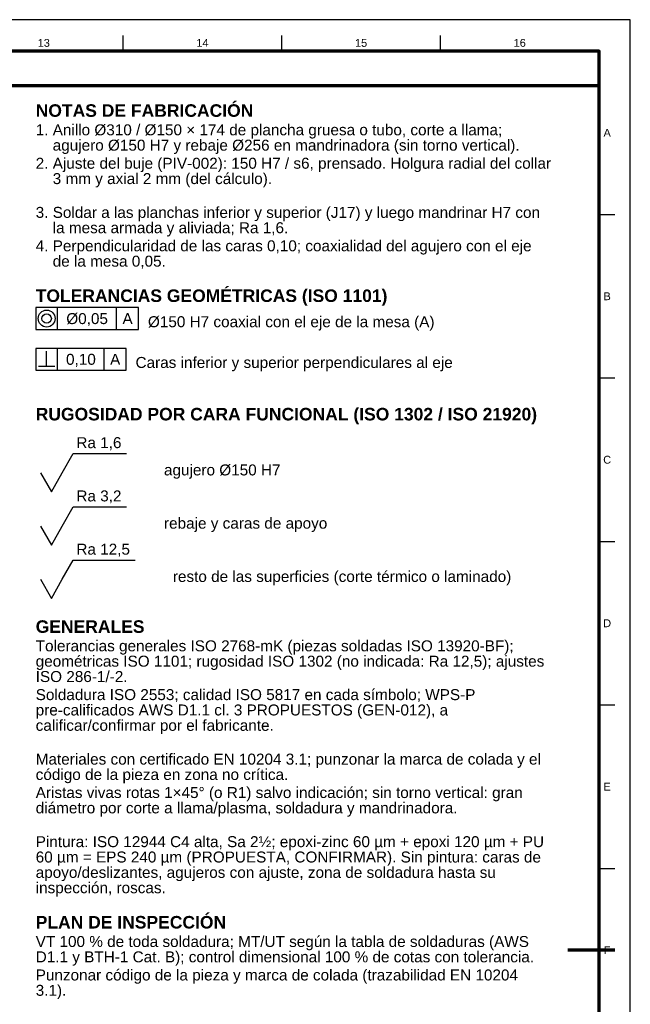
# Model space of a CAD drawing. Header units: millimetres. Extents: x 0 to 841, y 0 to 594.
# Tile 5 of 5: x 646 to 841, y 280 to 594. Entities that reach past the tile are written whole.
import ezdxf
from ezdxf.enums import TextEntityAlignment as Align

# ---------------------------------------------------------------- set-up
doc = ezdxf.new("R2010")
doc.units = ezdxf.units.MM
for name, color, linetype, lineweight in [('COTA', 7, 'CONTINUOUS', 25), ('FINA', 7, 'CONTINUOUS', 25), ('MARCO', 7, 'CONTINUOUS', 70), ('TXT', 7, 'CONTINUOUS', 25)]:
    doc.layers.add(name, color=color, linetype=linetype, lineweight=lineweight)
doc.styles.add('STD', font='LiberationSans-Regular.ttf')
doc.styles.add('STDB', font='LiberationSans-Bold.ttf')

msp = doc.modelspace()

# ---------------------------------------------------------------- linework, layer by layer
at = {"layer": 'COTA'}
for p, q in [((658, 495.1), (658, 502.1)), ((676.86, 495.1), (676.86, 502.1)), ((654.5, 483.4), (654.5, 488.2)), ((658, 482.1), (658, 489.1)), ((672.9, 482.1), (672.9, 489.1)), ((651.9, 483.4), (657.1, 483.4))]:
    msp.add_line(p, q, dxfattribs=at)
for points in [[(651, 495.1), (683.86, 495.1), (683.86, 502.1), (651, 502.1)], [(651, 482.1), (679.9, 482.1), (679.9, 489.1), (651, 489.1)]]:
    msp.add_lwpolyline(points, close=True, dxfattribs=at)
for points in [[(659.5, 449.4), (663, 455.5), (679.99, 455.5)], [(652.5, 449.4), (656, 443.3), (659.5, 449.4)], [(659.5, 432.4), (663, 438.5), (679.99, 438.5)], [(652.5, 432.4), (656, 426.3), (659.5, 432.4)], [(659.5, 415.4), (663, 421.5), (682.82, 421.5)], [(652.5, 415.4), (656, 409.3), (659.5, 415.4)]]:
    msp.add_lwpolyline(points, dxfattribs=at)
for radius in [2.7, 1.5]:
    msp.add_circle((654.5, 498.6), radius, dxfattribs=at)
at = {"layer": 'FINA'}
for p, q in [((678.94, 584), (678.94, 589)), ((729.62, 584), (729.62, 589)), ((780.31, 584), (780.31, 589)), ((831, 531.82), (836, 531.82)), ((831, 479.64), (836, 479.64)), ((831, 427.45), (836, 427.45)), ((831, 375.27), (836, 375.27)), ((831, 323.09), (836, 323.09))]:
    msp.add_line(p, q, dxfattribs=at)
msp.add_lwpolyline([(0, 0), (841, 0), (841, 594), (0, 594)], close=True, dxfattribs=at)
at = {"layer": 'MARCO'}
msp.add_line((836, 297), (821, 297), dxfattribs=at)
for points in [[(20, 10), (831, 10), (831, 584), (20, 584)], [(20, 573), (831, 573), (831, 584), (20, 584)]]:
    msp.add_lwpolyline(points, close=True, dxfattribs=at)

# ---------------------------------------------------------------- texts
at = {"layer": 'TXT', "style": 'STD'}
for s, height, p in [('13', 2.5, (653.59, 586.6)), ('14', 2.5, (704.28, 586.6)), ('15', 2.5, (754.97, 586.6)), ('16', 2.5, (805.66, 586.6)), ('A', 2.5, (833.6, 557.91)), ('B', 2.5, (833.6, 505.73)), ('Ø0,05', 3.5, (667.43, 498.6)), ('A', 3.5, (680.36, 498.6)), ('0,10', 3.5, (665.45, 485.6)), ('A', 3.5, (676.4, 485.6)), ('C', 2.5, (833.6, 453.55)), ('D', 2.5, (833.6, 401.36)), ('E', 2.5, (833.6, 349.18)), ('F', 2.5, (833.6, 297))]:
    msp.add_text(s, height=height, dxfattribs=at).set_placement(p, align=Align.MIDDLE_CENTER)
at = {"layer": 'TXT'}
for s, height, style, p in [('NOTAS DE FABRICACIÓN', 4, 'STDB', (651, 567)), ('1. Anillo Ø310 / Ø150 × 174 de plancha gruesa o tubo, corte a llama;', 3.5, 'STD', (651, 560.6)), ('    agujero Ø150 H7 y rebaje Ø256 en mandrinadora (sin torno vertical).', 3.5, 'STD', (651, 555.7)), ('2. Ajuste del buje (PIV-002): 150 H7 / s6, prensado. Holgura radial del collar', 3.5, 'STD', (651, 549.93)), ('    3 mm y axial 2 mm (del cálculo).', 3.5, 'STD', (651, 545.03)), ('3. Soldar a las planchas inferior y superior (J17) y luego mandrinar H7 con', 3.5, 'STD', (651, 534.25)), ('    la mesa armada y aliviada; Ra 1,6.', 3.5, 'STD', (651, 529.35)), ('4. Perpendicularidad de las caras 0,10; coaxialidad del agujero con el eje', 3.5, 'STD', (651, 523.58)), ('    de la mesa 0,05.', 3.5, 'STD', (651, 518.68)), ('TOLERANCIAS GEOMÉTRICAS (ISO 1101)', 4, 'STDB', (651, 507.9)), ('RUGOSIDAD POR CARA FUNCIONAL (ISO 1302 / ISO 21920)', 4, 'STDB', (651, 470.1)), ('GENERALES', 4, 'STDB', (651, 402.3)), ('Tolerancias generales ISO 2768-mK (piezas soldadas ISO 13920-BF);', 3.5, 'STD', (651, 395.9)), ('geométricas ISO 1101; rugosidad ISO 1302 (no indicada: Ra 12,5); ajustes', 3.5, 'STD', (651, 391)), ('ISO 286-1/-2.', 3.5, 'STD', (651, 386.1)), ('Soldadura ISO 2553; calidad ISO 5817 en cada símbolo; WPS-P', 3.5, 'STD', (651, 380.33)), ('pre-calificados AWS D1.1 cl. 3 PROPUESTOS (GEN-012), a', 3.5, 'STD', (651, 375.43)), ('calificar/confirmar por el fabricante.', 3.5, 'STD', (651, 370.53)), ('Materiales con certificado EN 10204 3.1; punzonar la marca de colada y el', 3.5, 'STD', (651, 359.75)), ('código de la pieza en zona no crítica.', 3.5, 'STD', (651, 354.85)), ('Aristas vivas rotas 1×45° (o R1) salvo indicación; sin torno vertical: gran', 3.5, 'STD', (651, 349.08)), ('diámetro por corte a llama/plasma, soldadura y mandrinadora.', 3.5, 'STD', (651, 344.18)), ('Pintura: ISO 12944 C4 alta, Sa 2½; epoxi-zinc 60 µm + epoxi 120 µm + PU', 3.5, 'STD', (651, 333.4)), ('60 µm = EPS 240 µm (PROPUESTA, CONFIRMAR). Sin pintura: caras de', 3.5, 'STD', (651, 328.5)), ('apoyo/deslizantes, agujeros con ajuste, zona de soldadura hasta su', 3.5, 'STD', (651, 323.6)), ('inspección, roscas.', 3.5, 'STD', (651, 318.7)), ('PLAN DE INSPECCIÓN', 4, 'STDB', (651, 307.93)), ('VT 100 % de toda soldadura; MT/UT según la tabla de soldaduras (AWS', 3.5, 'STD', (651, 301.53)), ('D1.1 y BTH-1 Cat. B); control dimensional 100 % de cotas con tolerancia.', 3.5, 'STD', (651, 296.63)), ('Punzonar código de la pieza y marca de colada (trazabilidad EN 10204', 3.5, 'STD', (651, 290.85)), ('3.1).', 3.5, 'STD', (651, 285.95))]:
    msp.add_text(s, height=height, dxfattribs=dict(at, style=style)).set_placement(p, align=Align.TOP_LEFT)
at = {"layer": 'TXT', "style": 'STD'}
for s, p in [('Ø150 H7 coaxial con el eje de la mesa (A)', (686.86, 497.6)), ('Caras inferior y superior perpendiculares al eje', (682.9, 484.6)), ('agujero Ø150 H7', (691.99, 450.3)), ('rebaje y caras de apoyo', (691.99, 433.3)), ('resto de las superficies (corte térmico o laminado)', (694.82, 416.3))]:
    msp.add_text(s, height=3.5, dxfattribs=at).set_placement(p, align=Align.MIDDLE_LEFT)
for s, p in [('Ra 1,6', (664, 456.2)), ('Ra 3,2', (664, 439.2)), ('Ra 12,5', (664, 422.2))]:
    msp.add_text(s, height=3.5, dxfattribs=at).set_placement(p, align=Align.BOTTOM_LEFT)

doc.saveas('drawing.dxf')
